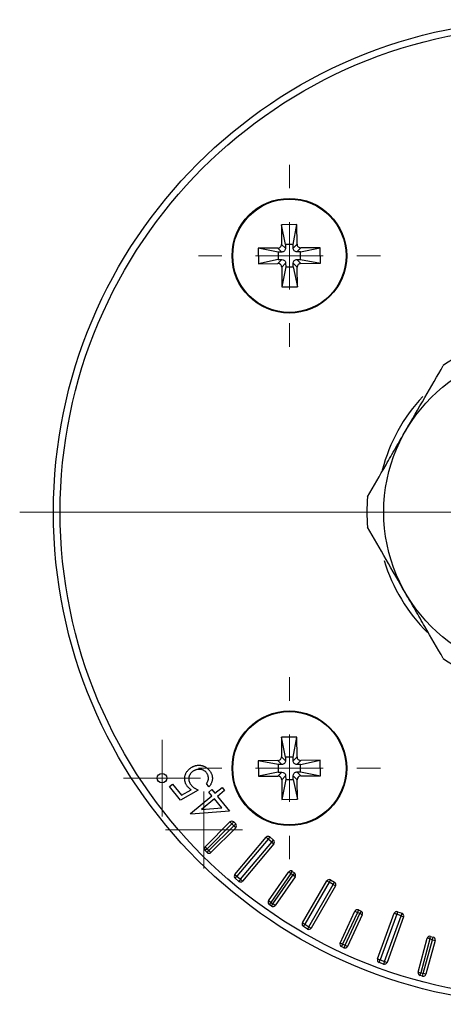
# Model space of a CAD drawing. Header units: millimetres. Extents: x -720 to 991, y 402 to 480.
# Tile 3 of 4: x 913 to 944, y 404 to 477. Entities that reach past the tile are written whole.
import ezdxf

# ---------------------------------------------------------------- set-up
doc = ezdxf.new("R2010")
doc.units = ezdxf.units.MM

# ---------------------------------------------------------------- blocks, each defined once
blk = doc.blocks.new('SW_CENTERMARKSYMBOL_1')
at = {"color": 0, "linetype": 'Continuous', "lineweight": 18}
blk.add_line((-5, 0), (-39, 0), dxfattribs=at)
blk = doc.blocks.new('SW_CENTERMARKSYMBOL_3')
at = {"color": 0, "linetype": 'Continuous', "lineweight": 18}
for p, q in [((0, 5), (0, 6.75)), ((0, 0), (0, 2.5)), ((-5, 0), (-6.75, 0)), ((0, 0), (-2.5, 0)), ((0, 0), (0, -2.5)), ((0, 0), (2.5, 0)), ((5, 0), (6.75, 0)), ((0, -5), (0, -6.75))]:
    blk.add_line(p, q, dxfattribs=at)
blk = doc.blocks.new('SW_CENTERMARKSYMBOL_4')
at = {"color": 0, "linetype": 'Continuous', "lineweight": 18}
for p, q in [((0, 5), (0, 6.75)), ((0, 0), (0, 2.5)), ((-5, 0), (-6.75, 0)), ((0, 0), (-2.5, 0)), ((0, 0), (0, -2.5)), ((0, 0), (2.5, 0)), ((5, 0), (6.75, 0)), ((0, -5), (0, -6.75))]:
    blk.add_line(p, q, dxfattribs=at)
blk = doc.blocks.new('SW_CENTERMARKSYMBOL_7')
at = {"color": 0, "linetype": 'Continuous', "lineweight": 18}
for p, q in [((0, 2.5), (0, 2.85)), ((0, 0), (0, 2.5)), ((-2.5, 0), (-2.85, 0)), ((0, 0), (-2.5, 0)), ((0, 0), (0, -2.5)), ((0, 0), (2.5, 0)), ((2.5, 0), (2.85, 0)), ((0, -2.5), (0, -2.85))]:
    blk.add_line(p, q, dxfattribs=at)
blk = doc.blocks.new('SW_CENTERMARKSYMBOL_9')
at = {"color": 0, "linetype": 'Continuous', "lineweight": 18}
for p, q in [((0, 2.5), (0, 2.85)), ((0, 0), (0, 2.5)), ((-2.5, 0), (-2.85, 0)), ((0, 0), (-2.5, 0)), ((0, 0), (0, -2.5)), ((0, 0), (2.5, 0)), ((2.5, 0), (2.85, 0)), ((0, -2.5), (0, -2.85))]:
    blk.add_line(p, q, dxfattribs=at)

msp = doc.modelspace()

# ---------------------------------------------------------------- linework, layer by layer
at = {"color": 7, "linetype": 'Continuous', "lineweight": 25}
for p, q in [((933.398, 462.041), (932.248, 462.031)), ((932.248, 462.031), (932.26, 460.581)), ((932.556, 460.563), (932.248, 462.031)), ((933.115, 460.568), (933.398, 462.041)), ((933.41, 460.591), (933.398, 462.041)), ((931.988, 460.304), (930.538, 460.291)), ((930.538, 460.291), (930.548, 459.141)), ((932.011, 460.009), (930.538, 460.291)), ((932.286, 460.011), (931.988, 460.304)), ((932.286, 460.011), (932.011, 460.009)), ((932.011, 460.009), (932.016, 459.449)), ((932.558, 460.289), (932.26, 460.581)), ((933.115, 460.568), (932.556, 460.563)), ((932.556, 460.563), (932.558, 460.289)), ((933.118, 460.293), (933.115, 460.568)), ((933.118, 460.293), (933.41, 460.591)), ((933.395, 460.021), (933.688, 460.319)), ((933.67, 460.023), (933.395, 460.021)), ((933.67, 460.023), (935.138, 460.331)), ((933.675, 459.464), (933.67, 460.023)), ((935.138, 460.331), (933.688, 460.319)), ((935.148, 459.181), (935.138, 460.331)), ((932.016, 459.449), (930.548, 459.141)), ((932.29, 459.452), (931.998, 459.154)), ((932.016, 459.449), (932.29, 459.452)), ((932.568, 459.179), (932.275, 458.881)), ((932.568, 459.179), (932.57, 458.904)), ((933.127, 459.184), (933.425, 458.891)), ((933.13, 458.909), (933.127, 459.184)), ((933.4, 459.461), (933.675, 459.464)), ((933.4, 459.461), (933.698, 459.169)), ((933.675, 459.464), (935.148, 459.181)), ((933.698, 459.169), (935.148, 459.181)), ((930.548, 459.141), (931.998, 459.154)), ((932.275, 458.881), (932.288, 457.431)), ((932.57, 458.904), (932.288, 457.431)), ((932.57, 458.904), (933.13, 458.909)), ((933.13, 458.909), (933.438, 457.441)), ((933.438, 457.441), (933.425, 458.891)), ((932.288, 457.431), (933.438, 457.441)), ((933.398, 424.041), (932.248, 424.031)), ((932.248, 424.031), (932.26, 422.581)), ((932.556, 422.563), (932.248, 424.031)), ((933.115, 422.568), (933.398, 424.041)), ((933.41, 422.591), (933.398, 424.041)), ((931.988, 422.304), (930.538, 422.291)), ((932.011, 422.009), (930.538, 422.291)), ((930.538, 422.291), (930.548, 421.141)), ((932.286, 422.011), (931.988, 422.304)), ((932.286, 422.011), (932.011, 422.009)), ((932.011, 422.009), (932.016, 421.449)), ((932.558, 422.289), (932.26, 422.581)), ((933.115, 422.568), (932.556, 422.563)), ((932.556, 422.563), (932.558, 422.289)), ((933.118, 422.293), (933.115, 422.568)), ((933.118, 422.293), (933.41, 422.591)), ((933.395, 422.021), (933.688, 422.319)), ((933.67, 422.023), (933.395, 422.021)), ((933.67, 422.023), (935.138, 422.331)), ((933.675, 421.464), (933.67, 422.023)), ((935.138, 422.331), (933.688, 422.319)), ((935.148, 421.181), (935.138, 422.331)), ((932.016, 421.449), (930.548, 421.141)), ((932.29, 421.452), (931.998, 421.154)), ((932.016, 421.449), (932.29, 421.452)), ((933.4, 421.461), (933.675, 421.464)), ((933.4, 421.461), (933.698, 421.169)), ((933.675, 421.464), (935.148, 421.181)), ((923.955, 420.374), (924.173, 420.554)), ((924.173, 420.554), (924.846, 419.737)), ((926.88, 420.366), (926.686, 420.601)), ((930.548, 421.141), (931.998, 421.154)), ((932.568, 421.179), (932.275, 420.881)), ((932.275, 420.881), (932.288, 419.431)), ((932.57, 420.904), (932.288, 419.431)), ((932.568, 421.179), (932.57, 420.904)), ((932.57, 420.904), (933.13, 420.909)), ((933.13, 420.909), (933.127, 421.184)), ((933.127, 421.184), (933.425, 420.891)), ((933.13, 420.909), (933.438, 419.441)), ((933.438, 419.441), (933.425, 420.891)), ((933.698, 421.169), (935.148, 421.181)), ((924.773, 419.381), (923.955, 420.374)), ((926.086, 420.107), (924.773, 419.381)), ((924.846, 419.737), (925.565, 420.138)), ((926.869, 419.976), (927.089, 420.157)), ((927.097, 419.699), (926.869, 419.976)), ((927.089, 420.157), (927.317, 419.88)), ((927.317, 419.88), (927.85, 420.319)), ((928.039, 420.09), (927.506, 419.651)), ((927.85, 420.319), (928.039, 420.09)), ((925.5, 418.383), (927.097, 419.699)), ((927.286, 419.469), (926.331, 418.682)), ((927.843, 418.794), (927.286, 419.469)), ((927.506, 419.651), (928.41, 418.555)), ((932.288, 419.431), (933.438, 419.441)), ((925.539, 418.336), (925.5, 418.383)), ((928.41, 418.555), (925.539, 418.336)), ((926.331, 418.682), (927.843, 418.794)), ((926.599, 415.917), (928.438, 417.755)), ((928.579, 417.614), (926.741, 415.775)), ((928.579, 417.614), (928.438, 417.755)), ((928.579, 417.614), (928.721, 417.755)), ((928.721, 417.472), (928.579, 417.614)), ((928.721, 417.755), (928.862, 417.614)), ((928.862, 417.614), (928.721, 417.472)), ((926.882, 415.634), (928.721, 417.472)), ((928.862, 417.331), (927.023, 415.492)), ((928.862, 417.331), (928.721, 417.472)), ((928.801, 413.859), (931.115, 416.617)), ((931.268, 416.488), (928.954, 413.731)), ((929.222, 413.506), (931.536, 416.263)), ((931.69, 416.135), (929.376, 413.377)), ((931.115, 416.617), (931.268, 416.488)), ((931.397, 416.642), (931.268, 416.488)), ((931.536, 416.263), (931.268, 416.488)), ((931.397, 416.642), (931.665, 416.417)), ((931.536, 416.263), (931.665, 416.417)), ((931.536, 416.263), (931.69, 416.135)), ((926.741, 415.775), (926.599, 415.917)), ((926.741, 415.775), (926.599, 415.634)), ((926.741, 415.492), (926.599, 415.634)), ((926.741, 415.775), (926.882, 415.634)), ((926.741, 415.492), (926.882, 415.634)), ((927.023, 415.492), (926.882, 415.634)), ((931.293, 411.91), (932.784, 414.04)), ((932.948, 413.925), (931.456, 411.795)), ((932.948, 413.925), (932.784, 414.04)), ((932.948, 413.925), (933.062, 414.089)), ((933.112, 413.811), (932.948, 413.925)), ((933.062, 414.089), (933.226, 413.974)), ((933.226, 413.974), (933.112, 413.811)), ((928.801, 413.859), (928.954, 413.731)), ((928.826, 413.577), (928.954, 413.731)), ((929.094, 413.352), (928.826, 413.577)), ((928.954, 413.731), (929.222, 413.506)), ((929.222, 413.506), (929.094, 413.352)), ((929.222, 413.506), (929.376, 413.377)), ((931.62, 411.681), (933.112, 413.811)), ((933.275, 413.696), (931.784, 411.566)), ((933.275, 413.696), (933.112, 413.811)), ((933.818, 410.266), (935.618, 413.384)), ((935.791, 413.284), (933.991, 410.166)), ((935.618, 413.384), (935.791, 413.284)), ((935.891, 413.457), (935.791, 413.284)), ((936.095, 413.109), (935.791, 413.284)), ((935.891, 413.457), (936.195, 413.282)), ((936.095, 413.109), (936.195, 413.282)), ((934.295, 409.991), (936.095, 413.109)), ((936.268, 413.009), (934.468, 409.891)), ((936.095, 413.109), (936.268, 413.009)), ((931.456, 411.795), (931.293, 411.91)), ((931.456, 411.795), (931.342, 411.632)), ((931.456, 411.795), (931.62, 411.681)), ((931.506, 411.517), (931.342, 411.632)), ((931.506, 411.517), (931.62, 411.681)), ((931.784, 411.566), (931.62, 411.681)), ((936.61, 408.78), (937.709, 411.136)), ((937.89, 411.052), (936.792, 408.695)), ((937.709, 411.136), (937.89, 411.052)), ((937.975, 411.233), (937.89, 411.052)), ((938.072, 410.967), (937.89, 411.052)), ((937.975, 411.233), (938.156, 411.148)), ((938.156, 411.148), (938.072, 410.967)), ((940.871, 411.102), (940.802, 410.914)), ((940.871, 411.102), (941.2, 410.982)), ((933.818, 410.266), (933.991, 410.166)), ((936.973, 408.611), (938.072, 410.967)), ((938.253, 410.882), (937.154, 408.526)), ((938.253, 410.882), (938.072, 410.967)), ((939.383, 407.599), (940.614, 410.982)), ((940.802, 410.914), (939.571, 407.531)), ((939.9, 407.411), (941.131, 410.794)), ((941.319, 410.726), (940.088, 407.343)), ((940.614, 410.982), (940.802, 410.914)), ((941.131, 410.794), (940.802, 410.914)), ((941.131, 410.794), (941.2, 410.982)), ((941.131, 410.794), (941.319, 410.726)), ((933.891, 409.993), (933.991, 410.166)), ((934.195, 409.818), (933.891, 409.993)), ((933.991, 410.166), (934.295, 409.991)), ((934.295, 409.991), (934.195, 409.818)), ((934.295, 409.991), (934.468, 409.891)), ((942.391, 406.62), (943.064, 409.131)), ((943.257, 409.08), (942.584, 406.568)), ((942.777, 406.517), (943.45, 409.028)), ((943.644, 408.976), (942.971, 406.465)), ((943.257, 409.08), (943.064, 409.131)), ((943.257, 409.08), (943.309, 409.273)), ((943.45, 409.028), (943.257, 409.08)), ((943.309, 409.273), (943.502, 409.221)), ((943.45, 409.028), (943.502, 409.221)), ((943.45, 409.028), (943.644, 408.976)), ((936.792, 408.695), (936.61, 408.78)), ((936.792, 408.695), (936.707, 408.514)), ((936.888, 408.429), (936.707, 408.514)), ((936.792, 408.695), (936.973, 408.611)), ((936.973, 408.611), (936.888, 408.429)), ((936.973, 408.611), (937.154, 408.526)), ((939.383, 407.599), (939.571, 407.531)), ((939.503, 407.343), (939.571, 407.531)), ((939.832, 407.223), (939.503, 407.343)), ((939.571, 407.531), (939.9, 407.411)), ((939.9, 407.411), (939.832, 407.223)), ((939.9, 407.411), (940.088, 407.343)), ((942.391, 406.62), (942.584, 406.568)), ((942.532, 406.375), (942.584, 406.568)), ((942.726, 406.323), (942.532, 406.375)), ((942.584, 406.568), (942.777, 406.517)), ((942.726, 406.323), (942.777, 406.517)), ((942.971, 406.465), (942.777, 406.517))]:
    msp.add_line(p, q, dxfattribs=at)
for centre, radius in [((951.843, 440.736), 36.5), ((951.843, 440.736), 36), ((932.843, 459.736), 4.25), ((932.843, 459.736), 4.2), ((951.843, 440.736), 12), ((932.843, 421.736), 4.25), ((932.843, 421.736), 4.2), ((923.397, 421.005), 0.35)]:
    msp.add_circle(centre, radius, dxfattribs=at)
for centre, radius, start, end in [((951.843, 440.736), 13.25, 115.08763, 124.91237), ((951.843, 440.736), 12.5, 136.76757, 165.58161), ((951.843, 440.736), 13.25, 175.08763, 184.91237), ((951.843, 440.736), 12.5, 196.75072, 225.60838), ((951.843, 440.736), 13.25, 235.08763, 244.91237), ((928.579, 417.614), 0.2, 45, 135), ((928.721, 417.472), 0.2, 315, 45), ((931.268, 416.488), 0.2, 50, 140), ((931.536, 416.263), 0.2, 320, 50), ((926.741, 415.775), 0.2, 135, 225), ((926.882, 415.634), 0.2, 225, 315), ((932.948, 413.925), 0.2, 55, 145), ((933.112, 413.811), 0.2, 325, 55), ((928.954, 413.731), 0.2, 140, 230), ((929.222, 413.506), 0.2, 230, 320), ((935.791, 413.284), 0.2, 60, 150), ((936.095, 413.109), 0.2, 330, 60), ((931.456, 411.795), 0.2, 145, 235), ((931.62, 411.681), 0.2, 235, 325), ((937.89, 411.052), 0.2, 65, 155), ((938.072, 410.967), 0.2, 335, 65), ((940.802, 410.914), 0.2, 70, 160), ((933.991, 410.166), 0.2, 150, 240), ((941.131, 410.794), 0.2, 340, 70), ((934.295, 409.991), 0.2, 240, 330), ((943.257, 409.08), 0.2, 75, 165), ((943.45, 409.028), 0.2, 345, 75), ((936.792, 408.695), 0.2, 155, 245), ((936.973, 408.611), 0.2, 245, 335), ((939.571, 407.531), 0.2, 160, 250), ((939.9, 407.411), 0.2, 250, 340), ((942.584, 406.568), 0.2, 165, 255), ((942.777, 406.517), 0.2, 255, 345)]:
    msp.add_arc(centre, radius, start, end, dxfattribs=at)
for points, knots in [([(931.988, 460.304), (932.053, 460.304), (932.128, 460.332), (932.235, 460.44), (932.261, 460.516), (932.26, 460.581)], [0, 0, 0, 0, 0.5, 0.5, 1, 1, 1, 1]), ([(932.558, 460.289), (932.559, 460.224), (932.532, 460.148), (932.426, 460.039), (932.35, 460.012), (932.286, 460.011)], [0, 0, 0, 0, 0.5, 0.5, 1, 1, 1, 1]), ([(933.395, 460.021), (933.33, 460.02), (933.254, 460.047), (933.146, 460.153), (933.118, 460.229), (933.118, 460.293)], [0, 0, 0, 0, 0.5, 0.5, 1, 1, 1, 1]), ([(933.41, 460.591), (933.411, 460.526), (933.438, 460.451), (933.547, 460.344), (933.623, 460.318), (933.688, 460.319)], [0, 0, 0, 0, 0.5, 0.5, 1, 1, 1, 1]), ([(932.29, 459.452), (932.355, 459.452), (932.431, 459.426), (932.54, 459.32), (932.567, 459.244), (932.568, 459.179)], [0, 0, 0, 0, 0.5, 0.5, 1, 1, 1, 1]), ([(933.127, 459.184), (933.127, 459.249), (933.153, 459.325), (933.259, 459.433), (933.335, 459.461), (933.4, 459.461)], [0, 0, 0, 0, 0.5, 0.5, 1, 1, 1, 1]), ([(932.275, 458.881), (932.275, 458.946), (932.247, 459.022), (932.139, 459.128), (932.063, 459.154), (931.998, 459.154)], [0, 0, 0, 0, 0.5, 0.5, 1, 1, 1, 1]), ([(933.698, 459.169), (933.633, 459.168), (933.557, 459.141), (933.451, 459.032), (933.425, 458.956), (933.425, 458.891)], [0, 0, 0, 0, 0.5, 0.5, 1, 1, 1, 1]), ([(941.45, 446.736), (941.938, 447.58), (942.414, 448.406), (943.351, 450.028), (943.812, 450.827), (944.259, 451.602)], [0, 0, 0, 0, 0.5, 0.5, 1, 1, 1, 1]), ([(938.641, 441.871), (939.088, 442.645), (939.544, 443.433), (940.245, 444.648), (940.482, 445.058), (940.962, 445.891), (941.207, 446.314), (941.45, 446.736)], [0, 0, 0, 0, 0.5, 0.5, 0.75, 0.75, 1, 1, 1, 1]), ([(941.45, 434.736), (940.963, 435.58), (940.487, 436.406), (939.55, 438.028), (939.088, 438.827), (938.641, 439.602)], [0, 0, 0, 0, 0.5, 0.5, 1, 1, 1, 1]), ([(944.259, 429.871), (943.813, 430.645), (943.357, 431.433), (942.656, 432.648), (942.419, 433.058), (941.938, 433.891), (941.694, 434.314), (941.45, 434.736)], [0, 0, 0, 0, 0.5, 0.5, 0.75, 0.75, 1, 1, 1, 1]), ([(925.453, 421.707), (925.472, 421.722), (925.509, 421.752), (925.568, 421.792), (925.629, 421.829), (925.691, 421.86), (925.754, 421.888), (925.82, 421.911), (925.886, 421.93), (925.953, 421.945), (926.021, 421.955), (926.089, 421.962), (926.155, 421.963), (926.221, 421.96), (926.286, 421.952), (926.35, 421.939), (926.413, 421.922), (926.476, 421.901), (926.537, 421.875), (926.596, 421.844), (926.654, 421.809), (926.71, 421.77), (926.764, 421.726), (926.817, 421.679), (926.868, 421.627), (926.9, 421.59), (926.916, 421.571)], [0, 0, 0, 0, 0.043955, 0.087288, 0.129856, 0.172138, 0.214316, 0.256107, 0.297923, 0.340167, 0.381878, 0.422923, 0.463446, 0.503275, 0.542981, 0.582425, 0.622091, 0.662263, 0.702668, 0.742994, 0.783934, 0.82535, 0.867421, 0.910587, 0.954468, 1, 1, 1, 1]), ([(931.988, 422.304), (932.053, 422.304), (932.128, 422.332), (932.235, 422.44), (932.261, 422.516), (932.26, 422.581)], [0, 0, 0, 0, 0.5, 0.5, 1, 1, 1, 1]), ([(932.558, 422.289), (932.559, 422.224), (932.532, 422.148), (932.426, 422.039), (932.35, 422.012), (932.286, 422.011)], [0, 0, 0, 0, 0.5, 0.5, 1, 1, 1, 1]), ([(933.395, 422.021), (933.33, 422.02), (933.254, 422.047), (933.146, 422.153), (933.118, 422.229), (933.118, 422.293)], [0, 0, 0, 0, 0.5, 0.5, 1, 1, 1, 1]), ([(933.41, 422.591), (933.411, 422.526), (933.438, 422.451), (933.547, 422.344), (933.623, 422.318), (933.688, 422.319)], [0, 0, 0, 0, 0.5, 0.5, 1, 1, 1, 1]), ([(925.299, 420.372), (925.279, 420.398), (925.238, 420.449), (925.188, 420.531), (925.147, 420.615), (925.115, 420.7), (925.092, 420.788), (925.08, 420.878), (925.076, 420.969), (925.082, 421.062), (925.097, 421.154), (925.121, 421.243), (925.153, 421.329), (925.196, 421.412), (925.247, 421.491), (925.307, 421.567), (925.375, 421.64), (925.427, 421.685), (925.453, 421.707)], [0, 0, 0, 0, 0.066044, 0.129455, 0.191168, 0.251616, 0.311296, 0.370912, 0.431579, 0.493523, 0.555351, 0.616493, 0.677453, 0.73881, 0.800872, 0.864778, 0.931078, 1, 1, 1, 1]), ([(925.637, 421.464), (925.618, 421.448), (925.582, 421.417), (925.534, 421.365), (925.492, 421.312), (925.456, 421.256), (925.428, 421.197), (925.405, 421.136), (925.389, 421.072), (925.38, 421.007), (925.378, 420.941), (925.382, 420.875), (925.393, 420.81), (925.412, 420.745), (925.438, 420.681), (925.471, 420.618), (925.51, 420.556), (925.542, 420.516), (925.558, 420.496)], [0, 0, 0, 0, 0.06694, 0.131478, 0.193694, 0.25421, 0.313435, 0.372538, 0.432108, 0.492564, 0.553045, 0.61306, 0.673314, 0.734524, 0.797377, 0.861766, 0.929446, 1, 1, 1, 1]), ([(926.691, 421.409), (926.675, 421.427), (926.644, 421.463), (926.592, 421.51), (926.535, 421.551), (926.475, 421.585), (926.412, 421.613), (926.344, 421.634), (926.273, 421.649), (926.199, 421.657), (926.124, 421.658), (926.05, 421.653), (925.977, 421.64), (925.905, 421.619), (925.836, 421.591), (925.767, 421.556), (925.7, 421.514), (925.658, 421.481), (925.637, 421.464)], [0, 0, 0, 0, 0.061513, 0.120859, 0.179448, 0.238284, 0.29688, 0.356371, 0.418026, 0.481812, 0.546225, 0.609265, 0.672129, 0.734898, 0.798684, 0.863609, 0.930686, 1, 1, 1, 1]), ([(926.686, 420.601), (926.703, 420.623), (926.737, 420.666), (926.777, 420.734), (926.808, 420.8), (926.828, 420.867), (926.84, 420.935), (926.842, 421.004), (926.837, 421.075), (926.823, 421.147), (926.802, 421.218), (926.772, 421.286), (926.736, 421.351), (926.706, 421.39), (926.691, 421.409)], [0, 0, 0, 0, 0.095136, 0.184203, 0.266664, 0.345238, 0.422092, 0.49994, 0.579973, 0.664028, 0.748875, 0.832931, 0.916055, 1, 1, 1, 1]), ([(926.916, 421.571), (926.934, 421.548), (926.97, 421.502), (927.016, 421.429), (927.055, 421.355), (927.086, 421.279), (927.109, 421.202), (927.125, 421.122), (927.134, 421.041), (927.134, 420.96), (927.127, 420.878), (927.114, 420.798), (927.092, 420.72), (927.064, 420.644), (927.029, 420.571), (926.987, 420.5), (926.937, 420.431), (926.9, 420.388), (926.88, 420.366)], [0, 0, 0, 0, 0.06679, 0.131954, 0.194951, 0.256289, 0.31752, 0.3782, 0.439414, 0.501661, 0.563654, 0.624978, 0.685708, 0.746809, 0.807774, 0.870111, 0.933913, 1, 1, 1, 1]), ([(932.29, 421.452), (932.355, 421.452), (932.431, 421.426), (932.54, 421.32), (932.567, 421.244), (932.568, 421.179)], [0, 0, 0, 0, 0.5, 0.5, 1, 1, 1, 1]), ([(933.127, 421.184), (933.127, 421.249), (933.153, 421.325), (933.259, 421.433), (933.335, 421.461), (933.4, 421.461)], [0, 0, 0, 0, 0.5, 0.5, 1, 1, 1, 1]), ([(925.558, 420.496), (925.573, 420.479), (925.603, 420.444), (925.654, 420.394), (925.711, 420.345), (925.774, 420.296), (925.844, 420.248), (925.919, 420.2), (926, 420.152), (926.057, 420.122), (926.086, 420.107)], [0, 0, 0, 0, 0.102468, 0.209921, 0.324113, 0.445339, 0.572811, 0.707853, 0.850181, 1, 1, 1, 1]), ([(932.275, 420.881), (932.275, 420.946), (932.247, 421.022), (932.139, 421.128), (932.063, 421.154), (931.998, 421.154)], [0, 0, 0, 0, 0.5, 0.5, 1, 1, 1, 1]), ([(933.698, 421.169), (933.633, 421.168), (933.557, 421.141), (933.451, 421.032), (933.425, 420.956), (933.425, 420.891)], [0, 0, 0, 0, 0.5, 0.5, 1, 1, 1, 1]), ([(925.565, 420.138), (925.539, 420.157), (925.487, 420.193), (925.416, 420.251), (925.354, 420.31), (925.317, 420.352), (925.299, 420.372)], [0, 0, 0, 0, 0.275017, 0.533327, 0.773747, 1, 1, 1, 1])]:
    msp.add_open_spline(points, degree=3, knots=knots, dxfattribs=at)

# ---------------------------------------------------------------- block references
at = {"color": 7, "linetype": 'Continuous', "lineweight": 0}
for name, p in [('SW_CENTERMARKSYMBOL_1', (951.843, 440.736)), ('SW_CENTERMARKSYMBOL_3', (932.843, 459.736)), ('SW_CENTERMARKSYMBOL_4', (932.843, 421.736)), ('SW_CENTERMARKSYMBOL_7', (923.397, 421.005)), ('SW_CENTERMARKSYMBOL_9', (926.508, 417.166))]:
    msp.add_blockref(name, p, dxfattribs=at)

doc.saveas('drawing.dxf')
